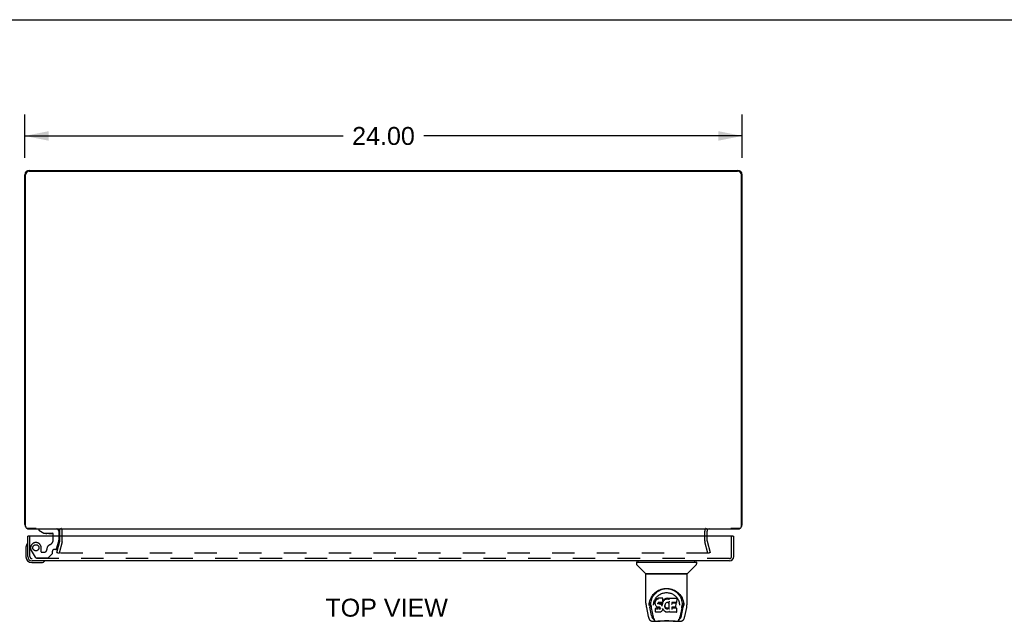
# Model space of a CAD drawing. Header units: inches. Extents: x 0 to 136, y 0 to 88.
# Tile 12 of 14: x 35 to 68, y 68 to 88. Entities that reach past the tile are written whole.
import ezdxf

# ---------------------------------------------------------------- set-up
doc = ezdxf.new("R2010")
doc.units = ezdxf.units.IN
doc.header["$LTSCALE"] = 7.48
doc.header["$MEASUREMENT"] = 0
doc.linetypes.add('HIDDEN', pattern=[0.2, 0.1, -0.1])
doc.layers.get('0').update_dxf_attribs({"linetype": 'CONTINUOUS'})
for name, color, linetype in [('DEFAULT_2', 8, 'HIDDEN'), ('DIMENSIONS', 7, 'CONTINUOUS'), ('DOOR_ASSEMBLY', 7, 'CONTINUOUS')]:
    doc.layers.add(name, color=color, linetype=linetype)
doc.styles.get("Standard").update_dxf_attribs({"font": 'arial.ttf'})
doc.dimstyles.new('DIMSTYLE_1', dxfattribs={"dimtxt": 0.6, "dimasz": 0.8, "dimexe": 0.09, "dimexo": 0.07, "dimgap": 0.0375, "dimtad": 0, "dimtih": 1, "dimtoh": 1, "dimzin": 4, "dimdsep": 46, "dimtxsty": 'Standard', "dimblk": '_FILLED', "dimblk1": '_FILLED', "dimblk2": '_FILLED', "dimcen": 0.09, "dimadec": 3, "dimazin": 1, "dimtfac": 1, "dimtdec": 3, "dimtofl": 0, "dimtmove": 0, "dimatfit": 3, "dimldrblk": '_FILLED', "dimfxl": 0, "dimtolj": 1, "dimtzin": 4, "dimarcsym": 0})

# ---------------------------------------------------------------- blocks, each defined once
blk = doc.blocks.new('_FILLED')
at = {"color": 0, "linetype": 'ByBlock'}
blk.add_solid([(0, 0), (-1, 0.2), (-1, -0.2)], dxfattribs=at)
blk = doc.blocks.new('*D3')
at = {"layer": 'DIMENSIONS', "color": 2, "linetype": 'Continuous'}
for p, q in [((34.781, 83.374), (34.781, 84.83)), ((58.781, 83.374), (58.781, 84.83)), ((34.781, 84.11), (45.433, 84.11)), ((58.781, 84.11), (48.13, 84.11))]:
    blk.add_line(p, q, dxfattribs=at)
at = {"layer": 'DIMENSIONS', "color": 2, "linetype": 'Continuous', "xscale": 0.8, "yscale": 0.8, "zscale": 0.8, "rotation": 180}
blk.add_blockref('_FILLED', (34.781, 84.11), dxfattribs=at)
at = {"layer": 'DIMENSIONS', "color": 2, "linetype": 'Continuous', "xscale": 0.8, "yscale": 0.8, "zscale": 0.8}
blk.add_blockref('_FILLED', (58.781, 84.11), dxfattribs=at)
at = {"layer": 'DIMENSIONS', "color": 2, "linetype": 'Continuous', "insert": (46.781, 84.41), "char_height": 0.6, "width": 2.09665, "attachment_point": 2, "line_spacing_factor": 0.9}
blk.add_mtext('24.00', dxfattribs=at)

msp = doc.modelspace()

# ---------------------------------------------------------------- linework, layer by layer
at = {"color": 7, "linetype": 'Continuous'}
for p, q in [((0, 88), (136, 88)), ((35.153, 70.979), (35.153, 70.959)), ((58.41, 70.959), (58.41, 70.979))]:
    msp.add_line(p, q, dxfattribs=at)
at = {"color": 3, "linetype": 'Continuous'}
for p, q in [((34.781, 71.104), (34.781, 82.814)), ((34.806, 71.039), (34.806, 82.804)), ((34.926, 82.959), (58.636, 82.959)), ((34.931, 82.929), (58.631, 82.929)), ((58.756, 71.039), (58.756, 82.804)), ((58.781, 71.104), (58.781, 82.814)), ((35.16, 70.979), (34.866, 70.979)), ((34.926, 70.959), (58.636, 70.959)), ((35.956, 70.716), (35.956, 70.889)), ((57.606, 70.716), (57.606, 70.889)), ((58.696, 70.979), (58.403, 70.979))]:
    msp.add_line(p, q, dxfattribs=at)
for centre, radius, start, end in [((34.926, 82.814), 0.145, 90, 180), ((34.931, 82.804), 0.125, 90, 180), ((58.631, 82.804), 0.125, 0, 90), ((58.636, 82.814), 0.145, 0, 90), ((34.926, 71.104), 0.145, 180, 217.1018), ((34.866, 71.039), 0.06, 180, 270), ((34.926, 71.104), 0.145, 237.5148, 270), ((35.886, 70.889), 0.07, 0, 90), ((57.676, 70.889), 0.07, 90, 180), ((58.636, 71.104), 0.145, 270, 302.4852), ((58.696, 71.039), 0.06, 270, 360), ((58.636, 71.104), 0.145, 322.8982, 360)]:
    msp.add_arc(centre, radius, start, end, dxfattribs=at)
at = {"layer": 'DEFAULT_2', "color": 8, "linetype": 'HIDDEN'}
for p, q in [((36.031, 70.561), (36.031, 70.889)), ((57.531, 70.561), (57.531, 70.889)), ((35.852, 70.166), (35.955, 70.551)), ((36.028, 70.531), (35.925, 70.147)), ((35.956, 70.561), (35.956, 70.716)), ((57.638, 70.147), (57.535, 70.531)), ((57.606, 70.561), (57.606, 70.716)), ((57.608, 70.551), (57.711, 70.166)), ((35.852, 70.166), (35.925, 70.147)), ((57.664, 70.147), (35.899, 70.147)), ((57.711, 70.166), (57.638, 70.147))]:
    msp.add_line(p, q, dxfattribs=at)
for points in [[(35.879, 70.166), (35.879, 70.167), (35.879, 70.169), (35.88, 70.171)], [(57.683, 70.171), (57.684, 70.169), (57.684, 70.167), (57.684, 70.166)], [(35.899, 70.147), (35.897, 70.147), (35.895, 70.147), (35.894, 70.148), (35.892, 70.148), (35.89, 70.149), (35.889, 70.15), (35.887, 70.151), (35.886, 70.152), (35.884, 70.153), (35.883, 70.154), (35.882, 70.156), (35.881, 70.157), (35.881, 70.159), (35.88, 70.16), (35.879, 70.162), (35.879, 70.164), (35.879, 70.166), (35.879, 70.166)], [(57.684, 70.166), (57.684, 70.166), (57.684, 70.164), (57.683, 70.162), (57.683, 70.16), (57.682, 70.159), (57.682, 70.157), (57.681, 70.156), (57.68, 70.154), (57.678, 70.153), (57.677, 70.152), (57.676, 70.151), (57.674, 70.15), (57.673, 70.149), (57.671, 70.148), (57.669, 70.148), (57.668, 70.147), (57.666, 70.147), (57.664, 70.147)]]:
    msp.add_lwpolyline(points, dxfattribs=at)
for centre, radius, start, end in [((35.886, 70.889), 0.145, 0, 43.5261), ((57.676, 70.889), 0.145, 136.4739, 180), ((35.916, 70.561), 0.04, 345, 360), ((35.916, 70.561), 0.115, 345, 360), ((57.646, 70.561), 0.115, 180, 195), ((57.646, 70.561), 0.04, 180, 195)]:
    msp.add_arc(centre, radius, start, end, dxfattribs=at)
at = {"layer": 'DOOR_ASSEMBLY', "color": 7, "linetype": 'Continuous'}
for p, q in [((35.249, 70.959), (35.249, 70.92)), ((35.249, 70.92), (35.42, 70.822)), ((35.919, 70.881), (35.919, 70.716)), ((34.904, 70.716), (34.876, 70.716)), ((35.42, 70.822), (35.702, 70.822)), ((35.582, 70.805), (35.514, 70.805)), ((35.582, 70.805), (35.584, 70.805)), ((35.584, 70.805), (35.654, 70.805)), ((35.584, 70.805), (35.584, 70.805)), ((35.734, 70.716), (35.734, 70.79)), ((58.473, 70.716), (58.501, 70.716)), ((34.816, 70.321), (34.816, 70.031)), ((55.247, 69.844), (55.247, 69.79)), ((55.255, 69.852), (57.247, 69.852)), ((55.306, 69.852), (55.306, 69.891)), ((57.196, 69.852), (57.196, 69.891)), ((57.255, 69.844), (57.255, 69.79)), ((35.016, 69.831), (35.305, 69.831)), ((55.553, 69.467), (55.259, 69.762)), ((56.949, 69.467), (57.243, 69.762)), ((55.562, 68.479), (55.562, 69.443)), ((56.932, 69.45), (55.57, 69.45)), ((56.928, 69.458), (55.574, 69.458)), ((55.636, 69.458), (55.634, 69.454)), ((55.634, 69.454), (55.634, 69.454)), ((56.868, 69.454), (56.866, 69.458)), ((56.868, 69.454), (56.868, 69.454)), ((56.94, 68.479), (56.94, 69.443)), ((55.818, 68.734), (55.844, 68.768)), ((55.875, 68.532), (55.874, 68.507)), ((55.881, 68.557), (55.875, 68.532)), ((55.876, 68.497), (55.875, 68.532)), ((55.89, 68.581), (55.881, 68.557)), ((55.881, 68.522), (55.881, 68.557)), ((55.905, 68.603), (55.89, 68.581)), ((55.891, 68.546), (55.89, 68.581)), ((55.915, 68.613), (55.905, 68.603)), ((55.905, 68.567), (55.905, 68.603)), ((55.926, 68.62), (55.915, 68.613)), ((55.915, 68.577), (55.915, 68.613)), ((55.949, 68.631), (55.926, 68.62)), ((55.926, 68.584), (55.926, 68.62)), ((55.975, 68.639), (55.949, 68.631)), ((55.949, 68.594), (55.949, 68.631)), ((56.128, 68.639), (55.975, 68.639)), ((55.975, 68.602), (55.975, 68.639)), ((56.127, 68.526), (56.125, 68.512)), ((56.127, 68.604), (56.128, 68.639)), ((56.128, 68.55), (56.127, 68.526)), ((56.13, 68.532), (56.127, 68.523)), ((56.127, 68.526), (56.127, 68.526)), ((56.129, 68.584), (56.128, 68.639)), ((56.128, 68.55), (56.129, 68.584)), ((56.141, 68.552), (56.13, 68.532)), ((56.131, 68.496), (56.13, 68.532)), ((56.154, 68.572), (56.141, 68.552)), ((56.142, 68.517), (56.141, 68.552)), ((56.17, 68.589), (56.154, 68.572)), ((56.155, 68.536), (56.154, 68.572)), ((56.187, 68.606), (56.17, 68.589)), ((56.17, 68.553), (56.17, 68.589)), ((56.206, 68.62), (56.187, 68.606)), ((56.187, 68.57), (56.187, 68.606)), ((56.229, 68.63), (56.206, 68.62)), ((56.207, 68.584), (56.206, 68.62)), ((56.253, 68.635), (56.229, 68.63)), ((56.229, 68.593), (56.229, 68.63)), ((56.276, 68.638), (56.253, 68.635)), ((56.253, 68.599), (56.253, 68.635)), ((56.276, 68.638), (56.3, 68.637)), ((56.276, 68.601), (56.276, 68.638)), ((56.276, 68.6), (56.276, 68.601)), ((56.313, 68.635), (56.3, 68.637)), ((56.3, 68.6), (56.3, 68.637)), ((56.3, 68.599), (56.3, 68.6)), ((56.326, 68.631), (56.313, 68.635)), ((56.313, 68.599), (56.313, 68.635)), ((56.339, 68.537), (56.323, 68.497)), ((56.338, 68.623), (56.326, 68.631)), ((56.326, 68.594), (56.326, 68.631)), ((56.586, 68.637), (56.338, 68.637)), ((56.338, 68.588), (56.338, 68.637)), ((56.344, 68.285), (56.339, 68.537)), ((56.341, 68.542), (56.34, 68.541)), ((56.34, 68.541), (56.34, 68.54)), ((56.34, 68.54), (56.34, 68.539)), ((56.34, 68.539), (56.34, 68.539)), ((56.34, 68.539), (56.34, 68.538)), ((56.34, 68.538), (56.34, 68.538)), ((56.34, 68.538), (56.34, 68.538)), ((56.34, 68.538), (56.34, 68.538)), ((56.341, 68.545), (56.341, 68.544)), ((56.341, 68.544), (56.341, 68.542)), ((56.601, 68.512), (56.602, 68.621)), ((56.602, 68.651), (56.619, 68.627)), ((56.808, 68.557), (56.821, 68.506)), ((55.577, 68.336), (55.642, 68.03)), ((55.669, 68.394), (55.673, 68.452)), ((55.669, 68.395), (55.669, 68.394)), ((55.673, 68.452), (55.681, 68.506)), ((55.683, 68.512), (55.683, 68.458)), ((55.75, 68.062), (55.694, 68.339)), ((55.73, 68.405), (55.732, 68.379)), ((55.741, 68.315), (55.803, 68.011)), ((55.741, 68.315), (55.741, 68.315)), ((55.815, 68.408), (55.815, 68.408)), ((55.875, 68.473), (55.874, 68.507)), ((55.875, 68.472), (55.875, 68.472)), ((55.876, 68.448), (55.875, 68.472)), ((55.876, 68.448), (55.876, 68.447)), ((55.88, 68.423), (55.876, 68.447)), ((55.88, 68.423), (55.881, 68.423)), ((55.888, 68.306), (55.88, 68.298)), ((55.882, 68.185), (55.88, 68.298)), ((55.89, 68.399), (55.881, 68.423)), ((55.95, 68.307), (55.888, 68.306)), ((55.888, 68.27), (55.888, 68.306)), ((55.904, 68.378), (55.89, 68.399)), ((55.89, 68.399), (55.89, 68.399)), ((55.921, 68.36), (55.904, 68.378)), ((55.904, 68.378), (55.904, 68.378)), ((55.943, 68.346), (55.921, 68.36)), ((55.921, 68.36), (55.921, 68.36)), ((55.955, 68.341), (55.943, 68.346)), ((55.943, 68.346), (55.943, 68.346)), ((56.011, 68.307), (55.95, 68.307)), ((55.95, 68.27), (55.95, 68.307)), ((55.95, 68.27), (55.95, 68.268)), ((55.968, 68.339), (55.955, 68.341)), ((55.955, 68.341), (55.955, 68.341)), ((55.967, 68.488), (55.964, 68.475)), ((55.964, 68.475), (55.964, 68.461)), ((55.964, 68.455), (55.964, 68.473)), ((55.968, 68.492), (55.966, 68.488)), ((55.969, 68.481), (55.966, 68.484)), ((55.966, 68.449), (55.966, 68.484)), ((55.971, 68.494), (55.968, 68.491)), ((55.968, 68.445), (55.969, 68.481)), ((56.016, 68.339), (55.968, 68.339)), ((55.972, 68.478), (55.969, 68.481)), ((55.983, 68.497), (55.971, 68.494)), ((55.984, 68.475), (55.972, 68.478)), ((55.972, 68.442), (55.972, 68.478)), ((55.996, 68.498), (55.982, 68.497)), ((56.007, 68.476), (55.984, 68.475)), ((55.984, 68.438), (55.984, 68.475)), ((56.109, 68.498), (55.996, 68.498)), ((56.032, 68.474), (56.007, 68.476)), ((56.007, 68.439), (56.007, 68.476)), ((56.007, 68.437), (56.007, 68.439)), ((56.024, 68.308), (56.011, 68.307)), ((56.011, 68.27), (56.011, 68.307)), ((56.011, 68.27), (56.011, 68.269)), ((56.022, 68.338), (56.016, 68.339)), ((56.028, 68.336), (56.022, 68.338)), ((56.029, 68.311), (56.024, 68.308)), ((56.024, 68.271), (56.024, 68.308)), ((56.032, 68.333), (56.027, 68.336)), ((56.033, 68.315), (56.029, 68.311)), ((56.029, 68.274), (56.029, 68.311)), ((56.057, 68.469), (56.032, 68.474)), ((56.032, 68.437), (56.032, 68.474)), ((56.036, 68.328), (56.032, 68.333)), ((56.039, 68.322), (56.033, 68.315)), ((56.034, 68.279), (56.033, 68.315)), ((56.042, 68.316), (56.036, 68.328)), ((56.044, 68.303), (56.042, 68.316)), ((56.042, 68.291), (56.042, 68.316)), ((56.044, 68.297), (56.044, 68.306)), ((56.07, 68.463), (56.057, 68.469)), ((56.057, 68.432), (56.057, 68.469)), ((56.081, 68.198), (56.06, 68.184)), ((56.069, 68.426), (56.07, 68.463)), ((56.081, 68.455), (56.07, 68.463)), ((56.08, 68.419), (56.081, 68.455)), ((56.099, 68.437), (56.081, 68.455)), ((56.098, 68.215), (56.081, 68.198)), ((56.081, 68.198), (56.081, 68.198)), ((56.098, 68.401), (56.099, 68.437)), ((56.099, 68.215), (56.098, 68.215)), ((56.108, 68.422), (56.099, 68.437)), ((56.106, 68.225), (56.099, 68.215)), ((56.112, 68.237), (56.106, 68.226)), ((56.106, 68.226), (56.106, 68.225)), ((56.112, 68.465), (56.108, 68.422)), ((56.108, 68.386), (56.108, 68.422)), ((56.121, 68.499), (56.109, 68.498)), ((56.11, 68.379), (56.11, 68.38)), ((56.116, 68.487), (56.112, 68.465)), ((56.112, 68.43), (56.112, 68.465)), ((56.121, 68.259), (56.112, 68.237)), ((56.112, 68.237), (56.112, 68.237)), ((56.119, 68.499), (56.116, 68.487)), ((56.116, 68.453), (56.116, 68.487)), ((56.125, 68.511), (56.121, 68.5)), ((56.128, 68.283), (56.121, 68.259)), ((56.121, 68.259), (56.121, 68.259)), ((56.122, 68.475), (56.122, 68.501)), ((56.125, 68.512), (56.125, 68.511)), ((56.127, 68.294), (56.127, 68.295)), ((56.127, 68.295), (56.127, 68.295)), ((56.128, 68.293), (56.127, 68.294)), ((56.128, 68.293), (56.128, 68.293)), ((56.128, 68.293), (56.128, 68.293)), ((56.148, 68.255), (56.128, 68.291)), ((56.128, 68.291), (56.128, 68.283)), ((56.128, 68.283), (56.128, 68.283)), ((56.162, 68.237), (56.148, 68.255)), ((56.148, 68.255), (56.148, 68.255)), ((56.177, 68.22), (56.162, 68.237)), ((56.162, 68.237), (56.162, 68.237)), ((56.194, 68.205), (56.177, 68.22)), ((56.177, 68.22), (56.177, 68.22)), ((56.194, 68.4), (56.193, 68.374)), ((56.197, 68.426), (56.194, 68.4)), ((56.194, 68.396), (56.194, 68.4)), ((56.197, 68.384), (56.194, 68.396)), ((56.194, 68.361), (56.194, 68.396)), ((56.212, 68.191), (56.194, 68.205)), ((56.194, 68.205), (56.194, 68.205)), ((56.196, 68.349), (56.197, 68.384)), ((56.201, 68.437), (56.197, 68.425)), ((56.206, 68.36), (56.197, 68.384)), ((56.206, 68.447), (56.201, 68.437)), ((56.22, 68.47), (56.206, 68.447)), ((56.219, 68.338), (56.206, 68.36)), ((56.206, 68.325), (56.206, 68.36)), ((56.218, 68.302), (56.219, 68.338)), ((56.227, 68.328), (56.219, 68.338)), ((56.228, 68.478), (56.22, 68.47)), ((56.226, 68.292), (56.227, 68.328)), ((56.236, 68.484), (56.227, 68.478)), ((56.236, 68.32), (56.227, 68.328)), ((56.26, 68.494), (56.236, 68.484)), ((56.246, 68.313), (56.236, 68.32)), ((56.236, 68.284), (56.236, 68.32)), ((56.257, 68.308), (56.246, 68.313)), ((56.246, 68.277), (56.246, 68.313)), ((56.269, 68.306), (56.257, 68.308)), ((56.257, 68.272), (56.257, 68.308)), ((56.271, 68.497), (56.26, 68.494)), ((56.269, 68.306), (56.282, 68.306)), ((56.269, 68.269), (56.269, 68.306)), ((56.282, 68.497), (56.271, 68.497)), ((56.293, 68.494), (56.282, 68.497)), ((56.294, 68.308), (56.282, 68.306)), ((56.282, 68.269), (56.282, 68.306)), ((56.282, 68.268), (56.282, 68.269)), ((56.305, 68.49), (56.293, 68.494)), ((56.306, 68.312), (56.294, 68.308)), ((56.294, 68.271), (56.294, 68.308)), ((56.317, 68.317), (56.306, 68.312)), ((56.306, 68.275), (56.306, 68.312)), ((56.328, 68.324), (56.317, 68.317)), ((56.317, 68.28), (56.317, 68.317)), ((56.342, 68.195), (56.323, 68.184)), ((56.328, 68.288), (56.328, 68.324)), ((56.348, 68.195), (56.342, 68.195)), ((56.346, 68.276), (56.346, 68.278)), ((56.347, 68.186), (56.347, 68.195)), ((56.428, 68.342), (56.426, 68.268)), ((56.555, 68.342), (56.427, 68.342)), ((56.587, 68.303), (56.427, 68.303)), ((56.429, 68.498), (56.428, 68.44)), ((56.586, 68.498), (56.429, 68.498)), ((56.555, 68.475), (56.429, 68.475)), ((56.567, 68.354), (56.569, 68.461)), ((56.596, 68.186), (56.597, 68.292)), ((56.684, 68.439), (56.687, 68.408)), ((56.687, 68.408), (56.687, 68.408)), ((56.761, 68.312), (56.699, 68.011)), ((56.751, 68.062), (56.808, 68.339)), ((56.819, 68.512), (56.819, 68.458)), ((56.833, 68.394), (56.833, 68.395)), ((56.86, 68.03), (56.925, 68.336)), ((55.642, 68.03), (55.642, 68.03)), ((55.766, 67.876), (55.98, 67.876)), ((55.809, 67.954), (55.816, 67.954)), ((55.816, 67.954), (55.819, 67.946)), ((55.82, 67.943), (55.819, 67.946)), ((55.889, 68.178), (55.882, 68.185)), ((55.889, 68.178), (55.89, 68.178)), ((56.035, 68.178), (55.89, 68.178)), ((56.544, 67.869), (55.958, 67.869)), ((56.048, 68.179), (56.035, 68.178)), ((56.06, 68.184), (56.048, 68.179)), ((56.048, 68.179), (56.048, 68.179)), ((56.06, 68.184), (56.06, 68.184)), ((56.222, 68.185), (56.212, 68.191)), ((56.212, 68.191), (56.212, 68.191)), ((56.233, 68.182), (56.222, 68.185)), ((56.222, 68.185), (56.222, 68.185)), ((56.256, 68.176), (56.233, 68.182)), ((56.278, 68.174), (56.256, 68.176)), ((56.301, 68.177), (56.278, 68.174)), ((56.278, 68.174), (56.278, 68.174)), ((56.323, 68.184), (56.301, 68.177)), ((56.301, 68.177), (56.301, 68.177)), ((56.323, 68.184), (56.323, 68.184)), ((56.587, 68.178), (56.356, 68.178)), ((56.522, 67.876), (56.736, 67.876)), ((56.682, 67.943), (56.683, 67.946)), ((56.683, 67.946), (56.686, 67.954)), ((56.686, 67.954), (56.692, 67.954))]:
    msp.add_line(p, q, dxfattribs=at)
at = {"layer": 'DOOR_ASSEMBLY', "color": 8, "linetype": 'HIDDEN'}
for p, q in [((35.249, 70.959), (35.84, 70.959)), ((34.951, 70.036), (34.951, 70.716)), ((35.734, 70.608), (35.734, 70.716)), ((35.845, 70.293), (35.914, 70.553)), ((35.919, 70.716), (35.919, 70.586)), ((58.426, 70.036), (58.426, 70.716)), ((34.998, 70.241), (35.128, 70.015)), ((35.328, 70.196), (35.328, 70.329)), ((35.344, 70.18), (35.427, 70.18)), ((35.702, 70.139), (35.702, 70.211)), ((35.815, 70.27), (35.761, 70.27)), ((58.356, 69.966), (35.021, 69.966)), ((35.163, 69.995), (35.548, 69.995)), ((35.698, 70.128), (35.576, 70.007))]:
    msp.add_line(p, q, dxfattribs=at)
at = {"layer": 'DOOR_ASSEMBLY', "color": 3, "linetype": 'Continuous'}
for p, q in [((34.876, 70.036), (34.876, 70.716)), ((58.473, 70.716), (34.904, 70.716)), ((58.501, 70.036), (58.501, 70.716)), ((58.356, 69.891), (35.021, 69.891))]:
    msp.add_line(p, q, dxfattribs=at)
at = {"layer": 'DOOR_ASSEMBLY', "color": 7, "linetype": 'Continuous'}
for points in [[(55.633, 69.453), (55.632, 69.452), (55.632, 69.452), (55.632, 69.451), (55.632, 69.451), (55.632, 69.45)], [(55.634, 69.454), (55.633, 69.453), (55.633, 69.453)], [(56.869, 69.453), (56.869, 69.453), (56.868, 69.454)], [(56.87, 69.45), (56.87, 69.451), (56.87, 69.451), (56.87, 69.452), (56.87, 69.452), (56.869, 69.453)], [(55.681, 68.506), (55.694, 68.557), (55.711, 68.605), (55.732, 68.65), (55.755, 68.691), (55.78, 68.73), (55.808, 68.765), (55.839, 68.799), (55.872, 68.83), (55.909, 68.858), (55.947, 68.884), (55.988, 68.907), (56.031, 68.926), (56.074, 68.942), (56.118, 68.954), (56.163, 68.963), (56.207, 68.968), (56.251, 68.97), (56.295, 68.968), (56.339, 68.963), (56.384, 68.954), (56.428, 68.942), (56.472, 68.926), (56.514, 68.907), (56.555, 68.884), (56.594, 68.858), (56.63, 68.829), (56.663, 68.798), (56.694, 68.765), (56.722, 68.729), (56.747, 68.691), (56.77, 68.65), (56.791, 68.605), (56.808, 68.557)], [(55.899, 68.827), (55.929, 68.852), (55.959, 68.874), (55.99, 68.894)], [(55.99, 68.894), (56.022, 68.911), (56.054, 68.925), (56.087, 68.937)], [(56.087, 68.937), (56.119, 68.947), (56.152, 68.954), (56.185, 68.959), (56.217, 68.962), (56.25, 68.964), (56.282, 68.963), (56.315, 68.96), (56.347, 68.955), (56.38, 68.947)], [(56.38, 68.947), (56.412, 68.938), (56.445, 68.926), (56.477, 68.912)], [(56.477, 68.912), (56.508, 68.896), (56.539, 68.877), (56.57, 68.855), (56.6, 68.83), (56.628, 68.802), (56.656, 68.771), (56.681, 68.737), (56.705, 68.7), (56.725, 68.659), (56.743, 68.616), (56.757, 68.571), (56.766, 68.525), (56.772, 68.477)], [(55.73, 68.405), (55.729, 68.429), (55.73, 68.476), (55.735, 68.522), (55.745, 68.569), (55.758, 68.614), (55.775, 68.656), (55.795, 68.697), (55.818, 68.734)], [(55.823, 68.476), (55.831, 68.51), (55.842, 68.543), (55.854, 68.573)], [(55.844, 68.768), (55.871, 68.799), (55.899, 68.827)], [(55.854, 68.573), (55.867, 68.6), (55.883, 68.626)], [(55.883, 68.626), (55.9, 68.651), (55.918, 68.674), (55.938, 68.696), (55.959, 68.716), (55.981, 68.735), (56.005, 68.753), (56.03, 68.769), (56.056, 68.783), (56.083, 68.795), (56.111, 68.806), (56.139, 68.814), (56.167, 68.821), (56.195, 68.825), (56.223, 68.828), (56.251, 68.829), (56.278, 68.828), (56.306, 68.825), (56.334, 68.821), (56.362, 68.814), (56.39, 68.806), (56.418, 68.795), (56.446, 68.783), (56.472, 68.769), (56.497, 68.753), (56.521, 68.735), (56.543, 68.716), (56.564, 68.696), (56.584, 68.674), (56.602, 68.651)], [(55.891, 68.546), (55.891, 68.545), (55.891, 68.545), (55.892, 68.545), (55.892, 68.545), (55.892, 68.545), (55.893, 68.544)], [(55.905, 68.567), (55.906, 68.567), (55.906, 68.567), (55.906, 68.566), (55.906, 68.566), (55.907, 68.566), (55.907, 68.566)], [(55.915, 68.576), (55.915, 68.576), (55.916, 68.576), (55.916, 68.576), (55.916, 68.575), (55.916, 68.575), (55.917, 68.575)], [(55.926, 68.584), (55.926, 68.584), (55.927, 68.583), (55.927, 68.583), (55.927, 68.583), (55.927, 68.583), (55.927, 68.583)], [(55.949, 68.594), (55.949, 68.594), (55.95, 68.594), (55.95, 68.594), (55.95, 68.593), (55.95, 68.593), (55.95, 68.593)], [(55.975, 68.602), (55.975, 68.602), (55.975, 68.602), (55.975, 68.602), (55.975, 68.601), (55.975, 68.601), (55.975, 68.601)], [(56.127, 68.602), (56.126, 68.602), (56.126, 68.602), (56.126, 68.602), (56.126, 68.601), (56.126, 68.601), (56.125, 68.601)], [(56.127, 68.526), (56.127, 68.526), (56.127, 68.525), (56.126, 68.525), (56.126, 68.525), (56.126, 68.525), (56.125, 68.525)], [(56.128, 68.55), (56.128, 68.55), (56.128, 68.549), (56.128, 68.549), (56.127, 68.549), (56.127, 68.549), (56.126, 68.549)], [(56.157, 68.534), (56.156, 68.535), (56.156, 68.535), (56.156, 68.535), (56.155, 68.535), (56.155, 68.535), (56.155, 68.536)], [(56.172, 68.552), (56.171, 68.552), (56.171, 68.552), (56.171, 68.553), (56.171, 68.553), (56.17, 68.553), (56.17, 68.553)], [(56.188, 68.568), (56.188, 68.568), (56.188, 68.569), (56.188, 68.569), (56.187, 68.569), (56.187, 68.569), (56.187, 68.57)], [(56.208, 68.582), (56.207, 68.582), (56.207, 68.583), (56.207, 68.583), (56.207, 68.583), (56.207, 68.583), (56.207, 68.584)], [(56.23, 68.592), (56.23, 68.592), (56.229, 68.592), (56.229, 68.593), (56.229, 68.593), (56.229, 68.593), (56.229, 68.593)], [(56.253, 68.597), (56.253, 68.597), (56.253, 68.598), (56.253, 68.598), (56.253, 68.598), (56.253, 68.598), (56.253, 68.599)], [(56.312, 68.597), (56.312, 68.597), (56.312, 68.598), (56.313, 68.598), (56.313, 68.598), (56.313, 68.598), (56.313, 68.599)], [(56.325, 68.593), (56.325, 68.593), (56.325, 68.593), (56.325, 68.594), (56.325, 68.594), (56.325, 68.594), (56.325, 68.594)], [(56.34, 68.599), (56.34, 68.599), (56.34, 68.599), (56.339, 68.6), (56.339, 68.6), (56.339, 68.6), (56.339, 68.6)], [(56.341, 68.583), (56.34, 68.583), (56.34, 68.584), (56.34, 68.584), (56.339, 68.585), (56.339, 68.585), (56.339, 68.586)], [(56.34, 68.537), (56.34, 68.537), (56.339, 68.537), (56.339, 68.537)], [(56.34, 68.538), (56.34, 68.538), (56.34, 68.537)], [(56.619, 68.627), (56.634, 68.6), (56.648, 68.573)], [(56.648, 68.573), (56.66, 68.543), (56.671, 68.511), (56.679, 68.476), (56.684, 68.439)], [(55.562, 68.479), (55.563, 68.446), (55.566, 68.406), (55.571, 68.366), (55.577, 68.335)], [(55.683, 68.458), (55.683, 68.423), (55.687, 68.379), (55.694, 68.339)], [(55.732, 68.379), (55.734, 68.359), (55.737, 68.336), (55.741, 68.315)], [(55.815, 68.408), (55.817, 68.439), (55.823, 68.476)], [(55.875, 68.472), (55.875, 68.472), (55.875, 68.472), (55.875, 68.471), (55.876, 68.471), (55.876, 68.471), (55.877, 68.471)], [(55.876, 68.497), (55.876, 68.497), (55.876, 68.496), (55.877, 68.496), (55.877, 68.496), (55.878, 68.496), (55.878, 68.496)], [(55.876, 68.447), (55.876, 68.447), (55.876, 68.447), (55.876, 68.447), (55.877, 68.446), (55.877, 68.446), (55.878, 68.446)], [(55.881, 68.522), (55.881, 68.521), (55.882, 68.521), (55.882, 68.521), (55.882, 68.521), (55.883, 68.52), (55.883, 68.52)], [(55.881, 68.423), (55.881, 68.422), (55.881, 68.422), (55.881, 68.422), (55.882, 68.422), (55.882, 68.422)], [(55.881, 68.262), (55.881, 68.262), (55.882, 68.262), (55.882, 68.262), (55.882, 68.262), (55.882, 68.261), (55.883, 68.261)], [(55.889, 68.269), (55.889, 68.269), (55.889, 68.269), (55.889, 68.269), (55.889, 68.268), (55.889, 68.268), (55.889, 68.268)], [(55.89, 68.399), (55.89, 68.399), (55.89, 68.399), (55.891, 68.399), (55.892, 68.399)], [(55.904, 68.378), (55.904, 68.378), (55.904, 68.378), (55.904, 68.378), (55.905, 68.378), (55.905, 68.378)], [(55.921, 68.36), (55.922, 68.36), (55.922, 68.36), (55.922, 68.36), (55.923, 68.36)], [(55.943, 68.346), (55.943, 68.346), (55.943, 68.346), (55.944, 68.346)], [(55.955, 68.341), (55.955, 68.341), (55.955, 68.341), (55.956, 68.342)], [(55.962, 68.459), (55.962, 68.459), (55.963, 68.46), (55.963, 68.46), (55.963, 68.46), (55.964, 68.46), (55.964, 68.461)], [(55.962, 68.453), (55.963, 68.453), (55.963, 68.453), (55.963, 68.453), (55.964, 68.454), (55.964, 68.454), (55.964, 68.454)], [(55.963, 68.474), (55.963, 68.474), (55.964, 68.474), (55.964, 68.474), (55.964, 68.474), (55.964, 68.475), (55.964, 68.475)], [(55.964, 68.448), (55.964, 68.448), (55.964, 68.448), (55.965, 68.448), (55.965, 68.448), (55.965, 68.449), (55.965, 68.449)], [(55.965, 68.487), (55.965, 68.487), (55.966, 68.487), (55.966, 68.487), (55.966, 68.488), (55.966, 68.488)], [(55.967, 68.491), (55.967, 68.491), (55.968, 68.491), (55.968, 68.491), (55.968, 68.491)], [(55.967, 68.443), (55.967, 68.443), (55.967, 68.444), (55.968, 68.444), (55.968, 68.444), (55.968, 68.444), (55.968, 68.444)], [(55.968, 68.339), (55.968, 68.339), (55.968, 68.339), (55.968, 68.34)], [(55.97, 68.494), (55.97, 68.494), (55.971, 68.494), (55.971, 68.494), (55.971, 68.494)], [(55.971, 68.44), (55.971, 68.44), (55.972, 68.44), (55.972, 68.441), (55.972, 68.441), (55.972, 68.441), (55.972, 68.441)], [(55.982, 68.498), (55.982, 68.497), (55.982, 68.497), (55.982, 68.497)], [(55.984, 68.437), (55.984, 68.437), (55.984, 68.437), (55.984, 68.437), (55.984, 68.437), (55.984, 68.438), (55.984, 68.438)], [(55.996, 68.499), (55.996, 68.499), (55.996, 68.499), (55.996, 68.498), (55.996, 68.498), (55.996, 68.498), (55.996, 68.498)], [(56.016, 68.339), (56.016, 68.339), (56.016, 68.339), (56.016, 68.339)], [(56.022, 68.338), (56.022, 68.338), (56.022, 68.338), (56.023, 68.339)], [(56.024, 68.271), (56.024, 68.271), (56.025, 68.271), (56.025, 68.271), (56.025, 68.27), (56.025, 68.27), (56.025, 68.27)], [(56.027, 68.336), (56.028, 68.336), (56.028, 68.336), (56.028, 68.337)], [(56.029, 68.274), (56.029, 68.274), (56.029, 68.274), (56.03, 68.273), (56.03, 68.273), (56.03, 68.273), (56.03, 68.273)], [(56.032, 68.436), (56.032, 68.436), (56.032, 68.436), (56.032, 68.437), (56.032, 68.437), (56.032, 68.437), (56.032, 68.437)], [(56.032, 68.333), (56.032, 68.333), (56.033, 68.333), (56.033, 68.333), (56.033, 68.333)], [(56.034, 68.279), (56.034, 68.279), (56.034, 68.278), (56.034, 68.278), (56.035, 68.278), (56.035, 68.278), (56.035, 68.278)], [(56.036, 68.328), (56.036, 68.328), (56.037, 68.328), (56.037, 68.328), (56.038, 68.328)], [(56.042, 68.316), (56.042, 68.316), (56.042, 68.316), (56.043, 68.316), (56.043, 68.315), (56.044, 68.315)], [(56.042, 68.29), (56.042, 68.29), (56.043, 68.29), (56.043, 68.29), (56.043, 68.289), (56.043, 68.289), (56.044, 68.289)], [(56.044, 68.303), (56.045, 68.302), (56.045, 68.302), (56.045, 68.302), (56.045, 68.302), (56.046, 68.302), (56.046, 68.301)], [(56.044, 68.296), (56.044, 68.296), (56.044, 68.296), (56.045, 68.295), (56.045, 68.295), (56.045, 68.295), (56.046, 68.295)], [(56.056, 68.431), (56.056, 68.431), (56.057, 68.431), (56.057, 68.431), (56.057, 68.431), (56.057, 68.432), (56.057, 68.432)], [(56.068, 68.425), (56.069, 68.425), (56.069, 68.426), (56.069, 68.426), (56.069, 68.426), (56.069, 68.426), (56.069, 68.426)], [(56.079, 68.418), (56.079, 68.418), (56.079, 68.418), (56.08, 68.418), (56.08, 68.418), (56.08, 68.419), (56.08, 68.419)], [(56.081, 68.198), (56.081, 68.198), (56.08, 68.198), (56.08, 68.198), (56.079, 68.198)], [(56.097, 68.4), (56.097, 68.4), (56.097, 68.4), (56.098, 68.4), (56.098, 68.4), (56.098, 68.401), (56.098, 68.401)], [(56.098, 68.215), (56.098, 68.215), (56.098, 68.215), (56.098, 68.215), (56.097, 68.215), (56.097, 68.215)], [(56.106, 68.225), (56.106, 68.225), (56.105, 68.225), (56.105, 68.225), (56.104, 68.225)], [(56.109, 68.498), (56.109, 68.498), (56.109, 68.498), (56.109, 68.498), (56.109, 68.499), (56.109, 68.499), (56.109, 68.499)], [(56.11, 68.38), (56.109, 68.382), (56.109, 68.383), (56.109, 68.384), (56.109, 68.385)], [(56.112, 68.237), (56.111, 68.236), (56.111, 68.236), (56.11, 68.236), (56.11, 68.236)], [(56.114, 68.429), (56.114, 68.429), (56.113, 68.429), (56.113, 68.429), (56.113, 68.429), (56.112, 68.43), (56.112, 68.43)], [(56.118, 68.451), (56.118, 68.451), (56.117, 68.451), (56.117, 68.452), (56.117, 68.452), (56.116, 68.452), (56.116, 68.453)], [(56.121, 68.259), (56.121, 68.259), (56.12, 68.259), (56.12, 68.259), (56.119, 68.259), (56.119, 68.259)], [(56.121, 68.499), (56.121, 68.499), (56.12, 68.499), (56.12, 68.5), (56.12, 68.5)], [(56.121, 68.5), (56.121, 68.499), (56.121, 68.499), (56.121, 68.499)], [(56.124, 68.473), (56.124, 68.473), (56.123, 68.474), (56.123, 68.474), (56.122, 68.474), (56.122, 68.474), (56.122, 68.475)], [(56.125, 68.511), (56.125, 68.511), (56.125, 68.511), (56.125, 68.511), (56.124, 68.511), (56.124, 68.511)], [(56.128, 68.283), (56.128, 68.283), (56.127, 68.283), (56.127, 68.282), (56.127, 68.282), (56.126, 68.282), (56.126, 68.282)], [(56.127, 68.295), (56.127, 68.296), (56.127, 68.296)], [(56.128, 68.291), (56.128, 68.292), (56.128, 68.292), (56.128, 68.292), (56.128, 68.292), (56.128, 68.292), (56.128, 68.292), (56.128, 68.293)], [(56.128, 68.291), (56.128, 68.291), (56.128, 68.291), (56.128, 68.291), (56.128, 68.291)], [(56.132, 68.495), (56.132, 68.495), (56.132, 68.495), (56.131, 68.495), (56.131, 68.496), (56.131, 68.496), (56.131, 68.496)], [(56.143, 68.515), (56.143, 68.515), (56.143, 68.516), (56.142, 68.516), (56.142, 68.516), (56.142, 68.516), (56.142, 68.517)], [(56.148, 68.255), (56.149, 68.255), (56.149, 68.255), (56.149, 68.255), (56.15, 68.255)], [(56.162, 68.237), (56.162, 68.237), (56.162, 68.236), (56.162, 68.236), (56.163, 68.236), (56.163, 68.237)], [(56.177, 68.22), (56.177, 68.22), (56.177, 68.22), (56.178, 68.22), (56.178, 68.22)], [(56.193, 68.373), (56.192, 68.373), (56.192, 68.373), (56.192, 68.373), (56.192, 68.372), (56.191, 68.372), (56.191, 68.372)], [(56.194, 68.4), (56.194, 68.4), (56.193, 68.399), (56.193, 68.399), (56.193, 68.399), (56.192, 68.399), (56.192, 68.399)], [(56.194, 68.361), (56.193, 68.361), (56.193, 68.36), (56.193, 68.36), (56.193, 68.36), (56.192, 68.36), (56.192, 68.36)], [(56.196, 68.349), (56.196, 68.349), (56.196, 68.348), (56.196, 68.348), (56.195, 68.348), (56.195, 68.348), (56.194, 68.348)], [(56.194, 68.205), (56.194, 68.205), (56.194, 68.205), (56.195, 68.205), (56.195, 68.205)], [(56.197, 68.425), (56.197, 68.425), (56.197, 68.425), (56.196, 68.425), (56.196, 68.424), (56.195, 68.424)], [(56.201, 68.437), (56.201, 68.436), (56.2, 68.436), (56.2, 68.436), (56.2, 68.436), (56.199, 68.436)], [(56.206, 68.324), (56.205, 68.324), (56.205, 68.324), (56.205, 68.324), (56.205, 68.323), (56.204, 68.323), (56.204, 68.323)], [(56.206, 68.447), (56.206, 68.447), (56.206, 68.447), (56.205, 68.447), (56.205, 68.447)], [(56.217, 68.3), (56.217, 68.301), (56.217, 68.301), (56.217, 68.301), (56.218, 68.301), (56.218, 68.301), (56.218, 68.302)], [(56.22, 68.47), (56.22, 68.469), (56.22, 68.469), (56.22, 68.469), (56.219, 68.469), (56.219, 68.469)], [(56.225, 68.291), (56.225, 68.291), (56.225, 68.291), (56.225, 68.291), (56.226, 68.292), (56.226, 68.292), (56.226, 68.292)], [(56.227, 68.478), (56.227, 68.478), (56.227, 68.478), (56.227, 68.478), (56.226, 68.478)], [(56.234, 68.282), (56.235, 68.282), (56.235, 68.283), (56.235, 68.283), (56.235, 68.283), (56.235, 68.283), (56.236, 68.284)], [(56.236, 68.484), (56.236, 68.484), (56.236, 68.485), (56.236, 68.485)], [(56.245, 68.275), (56.245, 68.275), (56.245, 68.276), (56.245, 68.276), (56.246, 68.276), (56.246, 68.276), (56.246, 68.276)], [(56.257, 68.27), (56.257, 68.271), (56.257, 68.271), (56.257, 68.271), (56.257, 68.271), (56.257, 68.272), (56.257, 68.272)], [(56.26, 68.494), (56.26, 68.494), (56.26, 68.494), (56.259, 68.495)], [(56.269, 68.268), (56.269, 68.268), (56.269, 68.269), (56.269, 68.269), (56.269, 68.269), (56.269, 68.269), (56.269, 68.269)], [(56.271, 68.497), (56.271, 68.497), (56.271, 68.497), (56.271, 68.498)], [(56.282, 68.497), (56.282, 68.497), (56.282, 68.497), (56.282, 68.497)], [(56.293, 68.494), (56.293, 68.494), (56.294, 68.494), (56.294, 68.495)], [(56.294, 68.27), (56.294, 68.27), (56.294, 68.27), (56.294, 68.27), (56.294, 68.27), (56.294, 68.271), (56.294, 68.271)], [(56.305, 68.49), (56.305, 68.489), (56.307, 68.489), (56.309, 68.489), (56.312, 68.489), (56.314, 68.489), (56.316, 68.49), (56.318, 68.491), (56.319, 68.492), (56.321, 68.493), (56.322, 68.495), (56.323, 68.497), (56.323, 68.497)], [(56.306, 68.49), (56.306, 68.49), (56.305, 68.49), (56.305, 68.49)], [(56.307, 68.273), (56.307, 68.274), (56.307, 68.274), (56.306, 68.274), (56.306, 68.274), (56.306, 68.275), (56.306, 68.275)], [(56.318, 68.279), (56.318, 68.279), (56.318, 68.279), (56.318, 68.28), (56.318, 68.28), (56.318, 68.28), (56.317, 68.28)], [(56.343, 68.321), (56.342, 68.322), (56.342, 68.323), (56.341, 68.323), (56.34, 68.324), (56.34, 68.324), (56.339, 68.325), (56.338, 68.325), (56.337, 68.326), (56.336, 68.326), (56.336, 68.326), (56.335, 68.326), (56.334, 68.326)], [(56.342, 68.195), (56.342, 68.195), (56.342, 68.195), (56.342, 68.195), (56.342, 68.195), (56.342, 68.195), (56.342, 68.195)], [(56.346, 68.278), (56.345, 68.28), (56.345, 68.281), (56.344, 68.283)], [(56.349, 68.195), (56.349, 68.195), (56.349, 68.195), (56.348, 68.195), (56.348, 68.195), (56.348, 68.195), (56.348, 68.195)], [(56.424, 68.265), (56.425, 68.265), (56.425, 68.265), (56.425, 68.265), (56.425, 68.266), (56.426, 68.266), (56.426, 68.266)], [(56.426, 68.436), (56.426, 68.437), (56.427, 68.437), (56.427, 68.437), (56.427, 68.437), (56.427, 68.437), (56.428, 68.438)], [(56.426, 68.343), (56.426, 68.343), (56.426, 68.343), (56.427, 68.343), (56.427, 68.342), (56.427, 68.342), (56.427, 68.342)], [(56.427, 68.499), (56.427, 68.499), (56.428, 68.498), (56.428, 68.498), (56.428, 68.498), (56.428, 68.498), (56.429, 68.498)], [(56.555, 68.342), (56.557, 68.343), (56.559, 68.343), (56.56, 68.344), (56.562, 68.344), (56.563, 68.345), (56.564, 68.347), (56.565, 68.348), (56.566, 68.35), (56.567, 68.352), (56.567, 68.354)], [(56.586, 68.498), (56.588, 68.498), (56.59, 68.499), (56.592, 68.499), (56.594, 68.5), (56.596, 68.502), (56.597, 68.503), (56.599, 68.506), (56.6, 68.508), (56.6, 68.51), (56.601, 68.512)], [(56.761, 68.312), (56.761, 68.315), (56.762, 68.318), (56.762, 68.321), (56.763, 68.323), (56.763, 68.326), (56.764, 68.329), (56.764, 68.332), (56.765, 68.335), (56.765, 68.339), (56.766, 68.342), (56.766, 68.345), (56.767, 68.349), (56.767, 68.352), (56.768, 68.356), (56.768, 68.359), (56.769, 68.363), (56.769, 68.367), (56.769, 68.371), (56.77, 68.374), (56.77, 68.378), (56.772, 68.405)], [(56.772, 68.477), (56.773, 68.43), (56.772, 68.405)], [(56.808, 68.339), (56.815, 68.379), (56.819, 68.423), (56.819, 68.458)], [(56.821, 68.506), (56.829, 68.452), (56.833, 68.394)], [(56.925, 68.335), (56.931, 68.366), (56.936, 68.405), (56.939, 68.445), (56.94, 68.479)], [(55.642, 68.03), (55.645, 68.017), (55.65, 67.999), (55.655, 67.982), (55.66, 67.967), (55.666, 67.953), (55.672, 67.941), (55.678, 67.93), (55.685, 67.919), (55.693, 67.909), (55.703, 67.9), (55.713, 67.892), (55.724, 67.886), (55.737, 67.881), (55.75, 67.877)], [(55.75, 68.062), (55.754, 68.045), (55.759, 68.027), (55.764, 68.011), (55.77, 67.996), (55.775, 67.983), (55.782, 67.972), (55.789, 67.964), (55.796, 67.958), (55.804, 67.955), (55.809, 67.954)], [(55.75, 67.877), (55.763, 67.876), (55.766, 67.876)], [(55.803, 68.011), (55.805, 68.001), (55.808, 67.989), (55.81, 67.977), (55.813, 67.965), (55.816, 67.954)], [(55.856, 67.924), (55.851, 67.924), (55.846, 67.924), (55.841, 67.925), (55.837, 67.927), (55.833, 67.929), (55.829, 67.931), (55.826, 67.935), (55.823, 67.938), (55.821, 67.942), (55.82, 67.943)], [(55.82, 67.943), (55.826, 67.931), (55.832, 67.92), (55.839, 67.91), (55.846, 67.901), (55.853, 67.894), (55.861, 67.887), (55.869, 67.882), (55.879, 67.878), (55.889, 67.876), (55.895, 67.876)], [(55.882, 68.185), (55.883, 68.184), (55.883, 68.184), (55.884, 68.184), (55.884, 68.184)], [(55.882, 68.185), (55.882, 68.185), (55.882, 68.185)], [(55.89, 68.178), (55.89, 68.178), (55.89, 68.178), (55.89, 68.178), (55.89, 68.178), (55.89, 68.178), (55.89, 68.178)], [(55.98, 67.876), (56.002, 67.876), (56.025, 67.878), (56.049, 67.88), (56.075, 67.882), (56.103, 67.885), (56.131, 67.888), (56.16, 67.89), (56.19, 67.892), (56.22, 67.893), (56.251, 67.894), (56.281, 67.893), (56.312, 67.892), (56.341, 67.89), (56.371, 67.888), (56.399, 67.885), (56.426, 67.882), (56.452, 67.88), (56.477, 67.878), (56.5, 67.876), (56.522, 67.876)], [(55.98, 67.876), (56.004, 67.876), (56.033, 67.878), (56.062, 67.88), (56.093, 67.883), (56.124, 67.886), (56.155, 67.888), (56.187, 67.89), (56.219, 67.891), (56.251, 67.892), (56.283, 67.891), (56.315, 67.89), (56.347, 67.888), (56.378, 67.886), (56.409, 67.883), (56.439, 67.88), (56.469, 67.878), (56.497, 67.876), (56.522, 67.876)], [(56.035, 68.178), (56.035, 68.178), (56.035, 68.178), (56.035, 68.178), (56.035, 68.178), (56.035, 68.178), (56.035, 68.178)], [(56.048, 68.179), (56.048, 68.179), (56.048, 68.18), (56.047, 68.18)], [(56.06, 68.184), (56.06, 68.184), (56.059, 68.184), (56.059, 68.184)], [(56.212, 68.191), (56.212, 68.191), (56.212, 68.191), (56.213, 68.191), (56.213, 68.191)], [(56.222, 68.185), (56.223, 68.185), (56.223, 68.186), (56.223, 68.186)], [(56.233, 68.182), (56.234, 68.182), (56.234, 68.182), (56.234, 68.182)], [(56.256, 68.176), (56.256, 68.176), (56.256, 68.176), (56.256, 68.177)], [(56.301, 68.177), (56.301, 68.177), (56.301, 68.177), (56.301, 68.177)], [(56.323, 68.184), (56.323, 68.184), (56.323, 68.184), (56.323, 68.184)], [(56.347, 68.186), (56.348, 68.184), (56.348, 68.182), (56.349, 68.181), (56.351, 68.18), (56.352, 68.179), (56.354, 68.178), (56.355, 68.178), (56.356, 68.178)], [(56.587, 68.178), (56.588, 68.178), (56.59, 68.178), (56.591, 68.179), (56.592, 68.18), (56.594, 68.181), (56.595, 68.182), (56.595, 68.184), (56.596, 68.186)], [(56.606, 67.876), (56.614, 67.876), (56.623, 67.878), (56.633, 67.882), (56.641, 67.887), (56.649, 67.894), (56.656, 67.901), (56.663, 67.91), (56.67, 67.92), (56.676, 67.931), (56.682, 67.943)], [(56.646, 67.924), (56.651, 67.924), (56.656, 67.924), (56.66, 67.925), (56.665, 67.927), (56.669, 67.929), (56.673, 67.931), (56.676, 67.935), (56.679, 67.938), (56.681, 67.942), (56.682, 67.943)], [(56.686, 67.954), (56.689, 67.965), (56.692, 67.977), (56.694, 67.989), (56.697, 68.001), (56.699, 68.011)], [(56.692, 67.954), (56.699, 67.955), (56.706, 67.958), (56.713, 67.964), (56.72, 67.973), (56.727, 67.983), (56.732, 67.996), (56.738, 68.011), (56.743, 68.027), (56.748, 68.046), (56.751, 68.062)], [(56.736, 67.876), (56.738, 67.876), (56.752, 67.877)], [(56.752, 67.877), (56.765, 67.88), (56.777, 67.885), (56.788, 67.892), (56.799, 67.9), (56.808, 67.909), (56.816, 67.919), (56.823, 67.929), (56.83, 67.94), (56.836, 67.953), (56.842, 67.967), (56.847, 67.982), (56.852, 67.998), (56.857, 68.017), (56.86, 68.03)]]:
    msp.add_lwpolyline(points, dxfattribs=at)
at = {"layer": 'DOOR_ASSEMBLY', "color": 8, "linetype": 'HIDDEN'}
msp.add_circle((35.151, 70.329), 0.102, dxfattribs=at)
at = {"layer": 'DOOR_ASSEMBLY', "color": 7, "linetype": 'Continuous'}
for centre, radius, start, end in [((35.84, 70.881), 0.0787, 0, 90), ((35.514, 70.895), 0.09, 234.5318, 270), ((35.654, 70.895), 0.09, 270, 305.2253), ((35.702, 70.79), 0.0317, 0, 90), ((35.066, 70.321), 0.25, 149.1101, 180), ((34.864, 70.441), 0.015, 96.3796, 149.1101), ((34.861, 70.441), 0.015, 0, 83.6204), ((35.016, 70.031), 0.2, 180, 270), ((35.016, 70.031), 0.14, 180, 270), ((35.305, 70.081), 0.25, 270, 300.8899), ((35.426, 69.876), 0.015, 6.3796, 90), ((35.426, 69.88), 0.015, 300.8899, 353.6204), ((55.255, 69.844), 0.00787, 90, 180), ((57.247, 69.844), 0.00787, 0, 90), ((55.286, 69.79), 0.0394, 180, 225), ((57.216, 69.79), 0.0394, 315, 360), ((55.574, 69.488), 0.0295, 225, 270), ((55.57, 69.443), 0.00787, 90, 180), ((55.744, 69.47), 0.0197, 270, 323.006), ((56.758, 69.47), 0.0197, 216.994, 270), ((56.928, 69.488), 0.0295, 270, 315), ((56.932, 69.443), 0.00787, 0, 90), ((55.958, 67.888), 0.0197, 220.2179, 270), ((56.544, 67.888), 0.0197, 270, 319.7821)]:
    msp.add_arc(centre, radius, start, end, dxfattribs=at)
at = {"layer": 'DOOR_ASSEMBLY', "color": 8, "linetype": 'HIDDEN'}
for centre, radius, start, end in [((35.151, 70.329), 0.177, 0, 210), ((35.546, 70.608), 0.188, 294.7322, 360), ((35.794, 70.586), 0.125, 345, 360), ((35.344, 70.196), 0.0156, 180, 270), ((35.427, 70.27), 0.09, 270, 360), ((35.702, 70.27), 0.185, 114.7322, 180), ((35.761, 70.211), 0.0591, 90, 180), ((35.815, 70.302), 0.0312, 270, 345), ((35.021, 70.036), 0.07, 180, 270), ((35.163, 70.035), 0.04, 210, 270), ((35.548, 70.035), 0.04, 270, 315), ((35.687, 70.139), 0.0156, 315, 360), ((58.356, 70.036), 0.07, 270, 360)]:
    msp.add_arc(centre, radius, start, end, dxfattribs=at)
at = {"layer": 'DOOR_ASSEMBLY', "color": 3, "linetype": 'Continuous'}
for centre, start, end in [((35.021, 70.036), 180, 270), ((58.356, 70.036), 270, 360)]:
    msp.add_arc(centre, 0.145, start, end, dxfattribs=at)
at = {"layer": 'DOOR_ASSEMBLY', "color": 7, "linetype": 'Continuous'}
for centre, major_axis, ratio, start_param, end_param in [((55.896, 68.554), (0.00493, 0.00872), 0.139701, -3.375731, -3.231538), ((55.912, 68.575), (0.00667, 0.00805), 0.161626, -3.329134, -3.201937), ((56.125, 68.604), (-0.00006, 0.00283), 0.69468, -2.388692, -1.626091), ((56.34, 68.602), (-0.00005, 0.00283), 0.694711, -4.711973, -3.921462), ((56.34, 68.586), (-0.00119, 0.00309), 0.517372, 0.955426, 1.594301), ((56.586, 68.621), (0, 0.0161), 0.999848, -1.588252, 0), ((55.885, 68.533), (0.004, 0.0113), 0.082603, -3.358849, -3.237788), ((55.883, 68.266), (0.00133, 0.0034), 0.413699, -3.931587, -3.404362), ((55.891, 68.271), (0.00243, 0.00249), 0.565489, -3.661377, -3.398136), ((55.961, 68.463), (-0.00245, 0.00904), 0.086305, -3.009796, -2.851612), ((55.962, 68.455), (-0.00334, 0.00617), 0.202659, -3.013778, -2.795609), ((55.963, 68.45), (-0.0051, 0.00558), 0.236803, -3.069215, -2.893885), ((55.967, 68.445), (0.00537, -0.00361), 0.301523, 0.056707, 0.196496), ((56.035, 68.279), (0.00623, 0.00529), 0.230667, 2.952001, 3.091843), ((56.046, 68.297), (0.00377, 0.00659), 0.191545, -3.454301, -3.256285), ((56.046, 68.304), (0.00243, 0.00802), 0.107328, -3.463611, -3.284363), ((56.092, 68.409), (-0.00628, 0.00793), 0.164287, -3.076154, -2.942496), ((56.11, 68.384), (-0.00129, 0.00383), 0.306196, 0.760017, 1.08509), ((56.212, 68.311), (-0.00646, 0.00915), 0.140046, -3.074302, -2.951316), ((56.334, 68.315), (0, 0.0108), 0.999848, 0, 0.641022), ((56.346, 68.282), (-0.00163, 0.00422), 0.284259, 0.65996, 1.068541), ((56.424, 68.268), (0.00005, 0.00283), 0.694711, -2.361723, -1.571213), ((56.426, 68.44), (0.00005, 0.00283), 0.694711, -2.361723, -1.571213), ((56.555, 68.461), (0, 0.0133), 0.999848, -1.588252, 0), ((56.587, 68.293), (0, 0.0104), 0.999848, -1.588252, 0)]:
    msp.add_ellipse(centre, major_axis=major_axis, ratio=ratio, start_param=start_param, end_param=end_param, dxfattribs=at)

# ---------------------------------------------------------------- texts
at = {"layer": 'DIMENSIONS', "color": 2, "linetype": 'Continuous', "insert": (46.886, 68.625), "char_height": 0.6, "width": 4.08848, "attachment_point": 2, "line_spacing_factor": 0.9}
msp.add_mtext('TOP VIEW', dxfattribs=at)

# ---------------------------------------------------------------- dimensions: what is measured, and where the dimension line sits
at = {"layer": 'DIMENSIONS', "color": 2, "linetype": 'Continuous'}
dim = msp.add_linear_dim(base=(58.781, 84.11), p1=(34.781, 83.304), p2=(58.781, 83.304), dimstyle='DIMSTYLE_1', dxfattribs=at)
dim.commit()
dim.dimension.update_dxf_attribs({"geometry": '*D3', "text_midpoint": (46.774, 84.107), "dimtype": 160})

doc.saveas('drawing.dxf')
